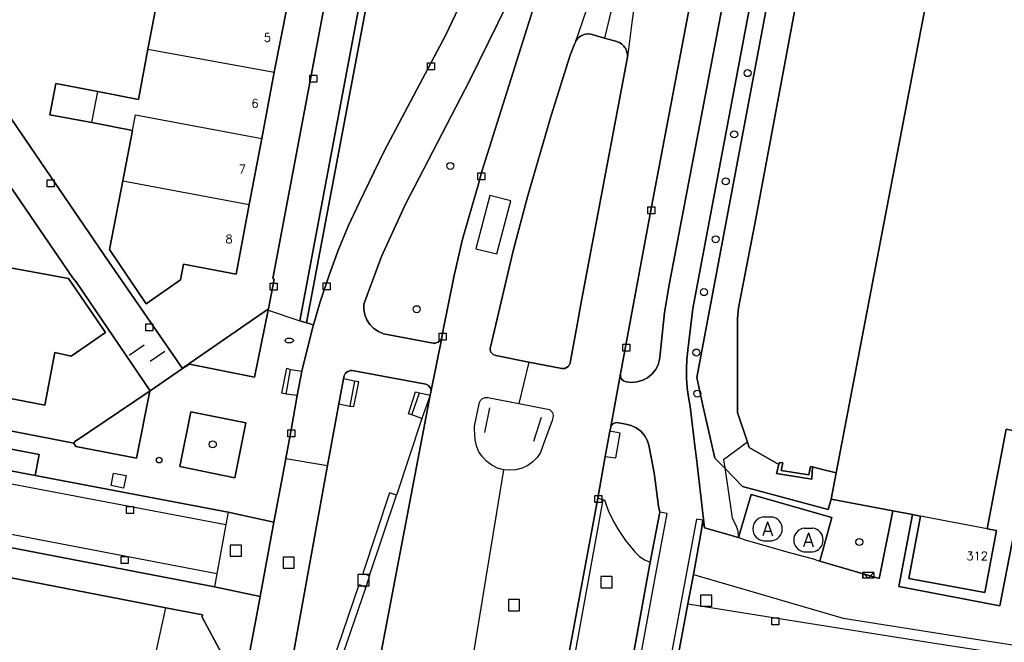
# Model space of a CAD drawing. Header units: metres. Extents: x 108000 to 109000, y 423600 to 424200.
# Tile 76 of 106: x 108860 to 108930, y 423730 to 423775. Entities that reach past the tile are written whole.
import ezdxf

# ---------------------------------------------------------------- set-up
doc = ezdxf.new("R2010")
doc.units = ezdxf.units.M
doc.header["$MEASUREMENT"] = 0
for name, color, linetype in [('afsluitpaal', 10, 'Continuous'), ('afval apart plaats', 10, 'Continuous'), ('brandkraan _ -put', 10, 'Continuous'), ('brievenbus', 10, 'Continuous'), ('Erf', 10, 'Continuous'), ('Fietspad', 10, 'Continuous'), ('groenvoorziening', 10, 'Continuous'), ('Hek', 10, 'Continuous'), ('Huisnummers', 10, 'Continuous'), ('Inrit', 10, 'Continuous'), ('inspectie- _rioolput', 10, 'Continuous'), ('kolk', 10, 'Continuous'), ('Muur', 10, 'Continuous'), ('oever_ slootkant', 10, 'Continuous'), ('onverhard', 10, 'Continuous'), ('open verharding', 10, 'Continuous'), ('pand', 10, 'Continuous'), ('rijbaan lokale weg', 10, 'Continuous'), ('vegetatieobject', 10, 'Continuous'), ('Voetgangersgebied', 10, 'Continuous'), ('Voetpad', 10, 'Continuous'), ('Walbescherming', 10, 'Continuous'), ('waterloop_ sloot', 10, 'Continuous'), ('Wegmarkering', 10, 'Continuous'), ('Woonerf', 10, 'Continuous')]:
    doc.layers.add(name, color=color, linetype=linetype)
doc.styles.get("Standard").update_dxf_attribs({"font": 'txt.shx'})

msp = doc.modelspace()

# ---------------------------------------------------------------- linework, layer by layer
at = {"layer": 'afsluitpaal', "color": 30, "true_color": 0xf07a00}
msp.add_circle((108869.693, 423743.138), 0.2, dxfattribs=at)
at = {"layer": 'afval apart plaats', "color": 32, "true_color": 0xe17500}
for p, q in [((108912.802, 423739.083), (108913.402, 423739.083)), ((108915.718, 423738.289), (108916.318, 423738.289)), ((108912.802, 423737.383), (108913.402, 423737.383)), ((108915.718, 423736.589), (108916.318, 423736.589))]:
    msp.add_line(p, q, dxfattribs=at)
for centre, start, end in [((108912.909, 423738.233), 97.15267, 262.84733), ((108913.296, 423738.233), 277.15267, 82.84733), ((108915.825, 423737.439), 97.15267, 262.84733), ((108916.212, 423737.439), 277.15267, 82.84733)]:
    msp.add_arc(centre, 0.857, start, end, dxfattribs=at)
at = {"layer": 'brandkraan _ -put', "color": 5}
msp.add_ellipse((108878.973, 423751.675), major_axis=(0.3, 0), ratio=0.583333, dxfattribs=at)
at = {"layer": 'brievenbus', "color": 30, "true_color": 0xf07a00}
for p, q in [((108919.886, 423735.118), (108920.286, 423734.718)), ((108919.886, 423735.118), (108919.886, 423734.718)), ((108920.686, 423735.118), (108919.886, 423735.118)), ((108919.891, 423735.107), (108920.291, 423734.707)), ((108919.891, 423735.107), (108919.891, 423734.707)), ((108920.691, 423735.107), (108919.891, 423735.107)), ((108920.286, 423734.718), (108920.686, 423735.118)), ((108920.291, 423734.707), (108920.691, 423735.107)), ((108920.686, 423735.118), (108920.686, 423734.718)), ((108920.691, 423735.107), (108920.691, 423734.707)), ((108920.686, 423734.718), (108919.886, 423734.718)), ((108920.691, 423734.707), (108919.891, 423734.707))]:
    msp.add_line(p, q, dxfattribs=at)
at = {"layer": 'Erf', "color": 52, "true_color": 0xd2d200}
for points in [[(108885.291, 423795.792), (108881.148, 423801.87), (108864.398, 423790.5), (108861.259, 423788.329), (108857.696, 423769.555), (108866.102, 423757.294), (108871.345, 423749.665), (108871.497, 423749.793), (108877.485, 423753.937), (108877.895, 423756.042), (108877.791, 423756.103), (108885.291, 423795.792)], [(108868.203, 423768.875), (108868.891, 423772.469), (108869.57, 423776.063)], [(108878.813, 423775.5), (108877.906, 423770.813), (108877.008, 423766.094), (108876.109, 423761.375), (108875.18, 423756.406), (108871.43, 423757.125), (108871.211, 423756), (108868.758, 423754.281), (108866.141, 423758.156), (108867.094, 423763.063), (108867.781, 423766.656), (108864.891, 423767.219), (108861.898, 423767.781), (108862.32, 423770), (108865.313, 423769.438), (108868.203, 423768.875)], [(108832.577, 423750.357), (108863.611, 423744.357), (108863.657, 423744.432), (108869.038, 423748.091), (108863.81, 423755.777), (108863.515, 423756.179), (108853.181, 423771.249)], [(108858.273, 423757), (108863.227, 423756.094), (108865.852, 423752.25), (108863.398, 423750.563), (108862.242, 423750.813), (108861.539, 423747.063), (108856.594, 423748)]]:
    msp.add_lwpolyline(points, dxfattribs=at)
at = {"layer": 'Fietspad', "color": 255}
for p in [(108878.733, 423743.252), (108879.169, 423728.837)]:
    msp.add_line(p, (108881.709, 423742.761), dxfattribs=at)
for points in [[(108908.476, 423738.855), (108908.609, 423738.301), (108908.036, 423743.253), (108907.94, 423743.972), (108907.574, 423746.973), (108907.455, 423747.635), (108907.373, 423748.303), (108907.327, 423748.974), (108907.317, 423749.646), (108907.344, 423750.318), (108907.408, 423750.988), (108907.759, 423753.95), (108922.859, 423833.911), (108923.973, 423839.779), (108925.615, 423848.424)], [(108921.046, 423834.062), (108906.081, 423755.653), (108905.744, 423753.665), (108905.428, 423750.69), (108905.396, 423750.322), (108905.286, 423749.938), (108905.102, 423749.584), (108904.851, 423749.273), (108904.544, 423749.019), (108904.192, 423748.83), (108903.809, 423748.716), (108903.407, 423748.679), (108903.008, 423748.713), (108902.826, 423748.785), (108902.683, 423748.924), (108902.607, 423749.108), (108902.608, 423749.286), (108901.89, 423745.401), (108901.936, 423745.581), (108902.053, 423745.725), (108902.22, 423745.807), (108902.405, 423745.812), (108902.456, 423745.8), (108902.994, 423745.703), (108903.369, 423745.611), (108903.73, 423745.441), (108904.05, 423745.202), (108904.316, 423744.905), (108904.517, 423744.561), (108904.639, 423744.21), (108905.007, 423742.23), (108905.312, 423739.843), (108905.419, 423739.43)], [(108881.709, 423742.761), (108882.512, 423747.162), (108882.835, 423748.94), (108882.886, 423749.15), (108882.983, 423749.332), (108883.142, 423749.462), (108883.337, 423749.523), (108883.464, 423749.521), (108888.718, 423748.545), (108888.896, 423748.454), (108889.027, 423748.299), (108889.088, 423748.105), (108889.084, 423747.974), (108889.868, 423751.862), (108889.771, 423751.69), (108889.602, 423751.55), (108889.394, 423751.478), (108889.239, 423751.475), (108885.698, 423752.158), (108885.33, 423752.308), (108885, 423752.529), (108884.721, 423752.811), (108884.503, 423753.143), (108884.357, 423753.512), (108884.287, 423753.902), (108884.293, 423754.274), (108885.545, 423757.669), (108887.239, 423761.358), (108891.866, 423770.243), (108894.511, 423775.669)], [(108891.058, 423775.376), (108890.135, 423773.487), (108885.754, 423765.177), (108883.975, 423761.554), (108883.189, 423759.873), (108882.477, 423758.16), (108881.839, 423756.417), (108881.187, 423754.424), (108880.701, 423752.788), (108880.658, 423752.642), (108879.876, 423749.495), (108879.532, 423747.742), (108879.109, 423745.306), (108878.733, 423743.252)], [(108878.733, 423743.252), (108878.505, 423742.094), (108877.88, 423738.713), (108876.898, 423733.397), (108876.663, 423732.126), (108876.15, 423729.488)], [(108905.419, 423739.43), (108904.726, 423735.85), (108903.056, 423726.677), (108902.838, 423725.493)], [(108902.838, 423725.493), (108903.364, 423725.417), (108905.054, 423734.607), (108905.932, 423739.337), (108905.419, 423739.43)], [(108908.476, 423738.855), (108908.02, 423738.932), (108905.43, 423725.023), (108905.95, 423724.922)], [(108905.95, 423724.922), (108906.284, 423726.757), (108906.758, 423729.315), (108907.417, 423732.875), (108907.807, 423734.976), (108908.37, 423738.016), (108908.476, 423738.855)]]:
    msp.add_lwpolyline(points, dxfattribs=at)
at = {"layer": 'groenvoorziening', "color": 3}
for points in [[(108923.973, 423839.779), (108922.859, 423833.911), (108907.759, 423753.95), (108907.408, 423750.988), (108907.344, 423750.318), (108907.317, 423749.646), (108907.327, 423748.974), (108907.373, 423748.303), (108907.455, 423747.635), (108907.574, 423746.973), (108907.94, 423743.972), (108908.036, 423743.253), (108908.609, 423738.301), (108911.023, 423737.622)], [(108910.057, 423742.556), (108909.351, 423743.284), (108908.472, 423747.045), (108908.055, 423749.031), (108914.75, 423784.531), (108924.768, 423835.944), (108924.773, 423835.969), (108925.738, 423837.962), (108926.548, 423839.291)], [(108921.046, 423834.062), (108918.802, 423834.44), (108910.45, 423790.723), (108908.875, 423782.528), (108904.812, 423761.209), (108902.608, 423749.286), (108902.607, 423749.108), (108902.683, 423748.924), (108902.826, 423748.785), (108903.008, 423748.713), (108903.407, 423748.679), (108903.809, 423748.716), (108904.192, 423748.83), (108904.544, 423749.019), (108904.851, 423749.273), (108905.102, 423749.584), (108905.286, 423749.938), (108905.396, 423750.322), (108905.428, 423750.69), (108905.744, 423753.665), (108906.081, 423755.653), (108921.046, 423834.062)], [(108896.933, 423793.725), (108897.444, 423796.352), (108896.399, 423796.614), (108896.161, 423796.807), (108891.27, 423797.613), (108888.707, 423798.085), (108880.206, 423752.938), (108880.701, 423752.788), (108881.187, 423754.424), (108881.839, 423756.417), (108882.477, 423758.16), (108883.189, 423759.873), (108883.975, 423761.554), (108885.754, 423765.177), (108890.135, 423773.487), (108891.058, 423775.376), (108892.097, 423777.669), (108893.063, 423779.995), (108893.954, 423782.35), (108894.77, 423784.732), (108895.085, 423785.827), (108895.779, 423788.441), (108896.395, 423791.074), (108896.933, 423793.725)], [(108894.511, 423775.669), (108891.866, 423770.243), (108887.239, 423761.358), (108885.545, 423757.669), (108884.293, 423754.274), (108884.287, 423753.902), (108884.357, 423753.512), (108884.503, 423753.143), (108884.721, 423752.811), (108885, 423752.529), (108885.33, 423752.308), (108885.698, 423752.158), (108889.239, 423751.475), (108889.394, 423751.478), (108889.602, 423751.55), (108889.771, 423751.69), (108889.868, 423751.862), (108889.912, 423752.201), (108890.743, 423756.309), (108891.34, 423758.9), (108892.447, 423762.767), (108892.689, 423763.649), (108897.339, 423778.378)], [(108899.556, 423753.042), (108899.778, 423754.275), (108903.093, 423771.765), (108903.108, 423771.887), (108903.111, 423771.962), (108903.107, 423772.059), (108903.094, 423772.158), (108903.043, 423772.346), (108902.956, 423772.526), (108902.904, 423772.604), (108902.839, 423772.685), (108902.699, 423772.817), (108902.529, 423772.927), (108902.447, 423772.966), (108902.347, 423773.002), (108901.463, 423773.254), (108900.578, 423773.506), (108900.492, 423773.527), (108900.317, 423773.544), (108900.296, 423773.544), (108900.141, 423773.531), (108900.021, 423773.504), (108899.969, 423773.488), (108899.808, 423773.416), (108899.756, 423773.385), (108899.662, 423773.317), (108899.538, 423773.198), (108899.431, 423773.051), (108899.419, 423773.031), (108899.399, 423772.993), (108899.386, 423772.968), (108899.325, 423772.808), (108899.01, 423772.025), (108897.658, 423767.716), (108895.979, 423761.929), (108894.957, 423758.066), (108893.325, 423751.186), (108893.312, 423751.1), (108893.315, 423751.014), (108893.318, 423750.992), (108893.333, 423750.93), (108893.366, 423750.85), (108893.442, 423750.745), (108893.506, 423750.688), (108893.527, 423750.674), (108893.58, 423750.644), (108893.661, 423750.614), (108893.703, 423750.604), (108896.063, 423750.137), (108898.424, 423749.671), (108898.51, 423749.666), (108898.625, 423749.682), (108898.759, 423749.736), (108898.811, 423749.77), (108898.892, 423749.846), (108898.948, 423749.924), (108898.982, 423749.993), (108899.008, 423750.076), (108899.556, 423753.042)], [(108877.464, 423753.83), (108877.485, 423753.937), (108871.497, 423749.793), (108871.345, 423749.665), (108871.847, 423749.974), (108876.496, 423749.057), (108877.464, 423753.83)], [(108869.016, 423748.051), (108869.038, 423748.091), (108863.657, 423744.432), (108863.611, 423744.357), (108863.743, 423744.119), (108868.069, 423743.277), (108869.016, 423748.051)], [(108875.883, 423745.803), (108871.938, 423746.593), (108871.169, 423742.672), (108875.095, 423741.881), (108875.883, 423745.803)], [(108861.138, 423743.54), (108854.906, 423744.727), (108854.62, 423743.223), (108860.851, 423742.036), (108861.138, 423743.54)], [(108910.057, 423742.556), (108910.218, 423741.471), (108910.586, 423738.997), (108910.832, 423738.494), (108910.957, 423738.162), (108911.023, 423737.622)], [(108911.023, 423737.622), (108911.937, 423740.688), (108917.688, 423739.049), (108916.84, 423735.932), (108921.064, 423734.684), (108921.139, 423735.021), (108922.051, 423739.515), (108917.641, 423740.344), (108917.429, 423739.621), (108911.318, 423741.256), (108910.057, 423742.556)], [(108870.155, 423732.603), (108856.656, 423735.217)], [(108865.613, 423699.353), (108865.615, 423699.354), (108867.05, 423697.334), (108868.541, 423695.234), (108870.029, 423693.138), (108870.832, 423692.007), (108870.508, 423703.656), (108870.603, 423706.039), (108870.719, 423707.662), (108870.971, 423710.277), (108871.318, 423713.071), (108871.744, 423715.854), (108872.682, 423720.461), (108872.192, 423721.362), (108872.536, 423723.229), (108873.511, 423724.361), (108874.364, 423728.226), (108874.402, 423728.586), (108874.361, 423728.95), (108872.768, 423731.923), (108872.77, 423732.097), (108870.155, 423732.603)], [(108869.332, 423728.769), (108869.527, 423729.679), (108870.155, 423732.603)]]:
    msp.add_lwpolyline(points, dxfattribs=at)
at = {"layer": 'Hek', "color": 30}
for p, q in [((108867.547, 423750.623), (108868.619, 423751.365)), ((108869.056, 423750.194), (108870.095, 423750.919))]:
    msp.add_line(p, q, dxfattribs=at)
at = {"layer": 'Inrit', "color": 255}
for p, q in [((108882.835, 423748.94), (108882.512, 423747.162)), ((108889.037, 423747.783), (108888.437, 423746.098)), ((108888.437, 423746.098), (108886.616, 423740.627)), ((108901.851, 423745.203), (108901.51, 423743.402)), ((108901.51, 423743.402), (108900.979, 423740.419)), ((108884.701, 423734.895), (108886.616, 423740.627)), ((108900.979, 423740.419), (108897.974, 423724.167)), ((108898.426, 423724.114), (108901.379, 423740.314)), ((108901.379, 423740.314), (108900.979, 423740.419)), ((108903.056, 423726.677), (108904.726, 423735.85)), ((108884.701, 423734.895), (108884.425, 423734.072)), ((108884.425, 423734.072), (108882.491, 423728.382))]:
    msp.add_line(p, q, dxfattribs=at)
for points in [[(108882.512, 423747.162), (108883.302, 423746.997), (108883.58, 423746.954), (108883.927, 423748.719), (108883.637, 423748.777), (108882.835, 423748.94)], [(108889.037, 423747.783), (108889.084, 423747.974), (108889.088, 423748.105), (108889.027, 423748.299), (108888.896, 423748.454), (108888.718, 423748.545), (108883.464, 423749.521), (108883.337, 423749.523), (108883.142, 423749.462), (108882.983, 423749.332), (108882.886, 423749.15), (108882.835, 423748.94)], [(108881.878, 423726.554), (108881.226, 423722.769), (108881.208, 423722.667), (108884.184, 423722.323), (108889.037, 423747.783)], [(108888.437, 423746.098), (108887.713, 423746.359), (108887.474, 423746.437), (108887.988, 423748.017), (108888.267, 423747.943), (108889.037, 423747.783)], [(108882.512, 423747.162), (108881.709, 423742.761), (108879.169, 423728.837), (108879.102, 423728.428), (108879.121, 423728.037), (108879.219, 423727.657), (108879.392, 423727.306), (108879.633, 423726.996), (108879.931, 423726.742), (108880.275, 423726.553), (108880.653, 423726.437), (108881.342, 423726.299), (108881.517, 423726.303), (108881.711, 423726.379), (108881.863, 423726.522), (108881.878, 423726.554)], [(108904.726, 423735.85), (108905.419, 423739.43), (108905.312, 423739.843), (108905.007, 423742.23), (108904.639, 423744.21), (108904.517, 423744.561), (108904.316, 423744.905), (108904.05, 423745.202), (108903.73, 423745.441), (108903.369, 423745.611), (108902.994, 423745.703), (108902.456, 423745.8), (108902.405, 423745.812), (108902.22, 423745.807), (108902.053, 423745.725), (108901.936, 423745.581), (108901.89, 423745.401), (108901.851, 423745.203)], [(108901.51, 423743.402), (108902.286, 423743.288), (108902.596, 423745.057), (108901.851, 423745.203)], [(108886.616, 423740.627), (108886.134, 423740.793), (108884.216, 423735.036), (108884.701, 423734.895)], [(108901.379, 423740.314), (108901.461, 423740.292), (108901.734, 423739.548), (108902.1, 423738.768), (108902.434, 423738.188), (108902.968, 423737.394), (108903.622, 423736.582), (108903.944, 423736.273), (108904.316, 423736.026), (108904.726, 423735.85)], [(108882.491, 423728.382), (108882.012, 423728.532), (108883.949, 423734.261), (108884.425, 423734.072)]]:
    msp.add_lwpolyline(points, dxfattribs=at)
at = {"layer": 'inspectie- _rioolput', "color": 30}
for p, q in [((108875.567, 423737.075), (108874.767, 423737.075)), ((108874.767, 423737.075), (108874.767, 423736.275)), ((108875.567, 423736.275), (108875.567, 423737.075)), ((108874.767, 423736.275), (108875.567, 423736.275)), ((108879.329, 423736.219), (108878.529, 423736.219)), ((108878.529, 423736.219), (108878.529, 423735.419)), ((108879.329, 423735.419), (108879.329, 423736.219)), ((108878.529, 423735.419), (108879.329, 423735.419)), ((108884.67, 423734.977), (108883.87, 423734.977)), ((108883.87, 423734.977), (108883.87, 423734.177)), ((108884.67, 423734.177), (108884.67, 423734.977)), ((108883.87, 423734.177), (108884.67, 423734.177)), ((108902.014, 423734.826), (108901.214, 423734.826)), ((108901.214, 423734.826), (108901.214, 423734.026)), ((108902.014, 423734.026), (108902.014, 423734.826)), ((108901.214, 423734.026), (108902.014, 423734.026)), ((108909.116, 423733.51), (108908.316, 423733.51)), ((108908.316, 423733.51), (108908.316, 423732.71)), ((108909.116, 423732.71), (108909.116, 423733.51)), ((108895.405, 423733.188), (108894.605, 423733.188)), ((108894.605, 423733.188), (108894.605, 423732.388)), ((108895.405, 423732.388), (108895.405, 423733.188)), ((108894.605, 423732.388), (108895.405, 423732.388)), ((108908.316, 423732.71), (108909.116, 423732.71))]:
    msp.add_line(p, q, dxfattribs=at)
at = {"layer": 'kolk', "color": 30, "true_color": 0xf07a00}
for p, q in [((108888.841, 423770.995), (108888.841, 423771.495)), ((108888.841, 423771.495), (108889.341, 423771.495)), ((108889.341, 423771.495), (108889.341, 423770.995)), ((108889.341, 423770.995), (108888.841, 423770.995)), ((108880.434, 423770.094), (108880.434, 423770.594)), ((108880.434, 423770.594), (108880.934, 423770.594)), ((108880.934, 423770.094), (108880.434, 423770.094)), ((108880.934, 423770.594), (108880.934, 423770.094)), ((108892.439, 423763.147), (108892.439, 423763.647)), ((108892.439, 423763.647), (108892.939, 423763.647)), ((108892.939, 423763.647), (108892.939, 423763.147)), ((108861.696, 423762.642), (108861.696, 423763.142)), ((108861.696, 423763.142), (108862.196, 423763.142)), ((108862.196, 423763.142), (108862.196, 423762.642)), ((108892.939, 423763.147), (108892.439, 423763.147)), ((108862.196, 423762.642), (108861.696, 423762.642)), ((108904.567, 423760.708), (108904.567, 423761.208)), ((108904.567, 423761.208), (108905.067, 423761.208)), ((108905.067, 423761.208), (108905.067, 423760.708)), ((108905.067, 423760.708), (108904.567, 423760.708)), ((108877.606, 423755.266), (108877.606, 423755.766)), ((108877.606, 423755.766), (108878.106, 423755.766)), ((108878.106, 423755.266), (108877.606, 423755.266)), ((108878.106, 423755.766), (108878.106, 423755.266)), ((108881.383, 423755.297), (108881.383, 423755.797)), ((108881.383, 423755.797), (108881.883, 423755.797)), ((108881.883, 423755.297), (108881.383, 423755.297)), ((108881.883, 423755.797), (108881.883, 423755.297)), ((108868.744, 423752.361), (108868.744, 423752.861)), ((108868.744, 423752.861), (108869.244, 423752.861)), ((108869.244, 423752.861), (108869.244, 423752.361)), ((108869.244, 423752.361), (108868.744, 423752.361)), ((108889.658, 423751.7), (108889.658, 423752.2)), ((108889.658, 423752.2), (108890.158, 423752.2)), ((108890.158, 423752.2), (108890.158, 423751.7)), ((108890.158, 423751.7), (108889.658, 423751.7)), ((108902.776, 423750.916), (108902.776, 423751.416)), ((108902.776, 423751.416), (108903.276, 423751.416)), ((108903.276, 423751.416), (108903.276, 423750.916)), ((108903.276, 423750.916), (108902.776, 423750.916)), ((108878.859, 423744.806), (108878.859, 423745.306)), ((108878.859, 423745.306), (108879.359, 423745.306)), ((108879.359, 423744.806), (108878.859, 423744.806)), ((108879.359, 423745.306), (108879.359, 423744.806)), ((108900.775, 423740.107), (108900.775, 423740.607)), ((108900.775, 423740.607), (108901.275, 423740.607)), ((108901.275, 423740.607), (108901.275, 423740.107)), ((108867.353, 423739.318), (108867.353, 423739.818)), ((108867.353, 423739.818), (108867.853, 423739.818)), ((108867.853, 423739.818), (108867.853, 423739.318)), ((108901.275, 423740.107), (108900.775, 423740.107)), ((108867.853, 423739.318), (108867.353, 423739.318)), ((108866.985, 423735.761), (108866.985, 423736.261)), ((108866.985, 423736.261), (108867.485, 423736.261)), ((108867.485, 423736.261), (108867.485, 423735.761)), ((108867.485, 423735.761), (108866.985, 423735.761)), ((108913.406, 423731.39), (108913.406, 423731.89)), ((108913.406, 423731.89), (108913.906, 423731.89)), ((108913.906, 423731.39), (108913.406, 423731.39)), ((108913.906, 423731.89), (108913.906, 423731.39))]:
    msp.add_line(p, q, dxfattribs=at)
at = {"layer": 'Muur', "color": 12, "true_color": 0xd20000}
for p, q in [((108877.485, 423753.937), (108871.497, 423749.793)), ((108869.038, 423748.091), (108863.657, 423744.432))]:
    msp.add_line(p, q, dxfattribs=at)
msp.add_lwpolyline([(108913.949, 423742.959), (108913.91, 423742.82), (108913.729, 423742.179), (108916.269, 423741.789), (108916.319, 423742.649), (108916.156, 423742.688), (108916.055, 423742.094), (108914.07, 423742.406), (108914.18, 423742.938), (108913.949, 423742.959)], dxfattribs=at)
at = {"layer": 'oever_ slootkant', "color": 92, "true_color": 0x00c300}
for points in [[(108926.548, 423839.291), (108925.738, 423837.962), (108924.773, 423835.969), (108924.768, 423835.944), (108914.75, 423784.531), (108908.055, 423749.031), (108908.472, 423747.045), (108909.351, 423743.284), (108910.057, 423742.556)], [(108911.677, 423744.406), (108910.96, 423746.525), (108910.963, 423753.218), (108911.023, 423754), (108912.226, 423760.106), (108923.008, 423817.969), (108925.965, 423833.322), (108925.969, 423833.344), (108925.442, 423833.421), (108925.398, 423833.312), (108925.148, 423833.375), (108925.656, 423835.875), (108925.914, 423835.844), (108925.906, 423835.75), (108926.188, 423835.719), (108928.266, 423838.965)], [(108911.677, 423744.406), (108909.968, 423743.155), (108910.057, 423742.556)], [(108910.057, 423742.556), (108911.318, 423741.256), (108917.429, 423739.621), (108917.641, 423740.344), (108918.002, 423742.239), (108916.938, 423742.498), (108916.319, 423742.649), (108916.269, 423741.789), (108913.729, 423742.179), (108913.91, 423742.82), (108911.799, 423744.046), (108911.677, 423744.406)]]:
    msp.add_lwpolyline(points, dxfattribs=at)
at = {"layer": 'onverhard', "color": 255}
msp.add_lwpolyline([(108888.707, 423798.085), (108888.668, 423798.092), (108888.565, 423798), (108888.012, 423797.609), (108887.928, 423797.217), (108888.03, 423797.194), (108879.725, 423753.084), (108880.206, 423752.938), (108888.707, 423798.085)], dxfattribs=at)
at = {"layer": 'open verharding', "color": 255}
msp.add_lwpolyline([(108933.024, 423744.676), (108931.822, 423744.909), (108931.841, 423745.004), (108930.117, 423745.344), (108928.771, 423738.239), (108929.45, 423738.11), (108928.6, 423733.68), (108923.18, 423734.69), (108924.021, 423739.144), (108923.53, 423739.237), (108923.451, 423739.252), (108922.459, 423734.12), (108929.674, 423732.747), (108930.541, 423737.131), (108930.755, 423738.211), (108931.886, 423738.659), (108933.024, 423744.676)], dxfattribs=at)
at = {"layer": 'pand', "color": 1}
for p, q in [((108869.57, 423776.063), (108868.891, 423772.469)), ((108877.906, 423770.813), (108878.813, 423775.5)), ((108868.891, 423772.469), (108877.906, 423770.813)), ((108877.008, 423766.094), (108877.906, 423770.813)), ((108864.891, 423767.219), (108865.313, 423769.438)), ((108864.891, 423767.219), (108867.781, 423766.656)), ((108867.781, 423766.656), (108867.094, 423763.063)), ((108876.109, 423761.375), (108877.008, 423766.094)), ((108867.094, 423763.063), (108876.109, 423761.375)), ((108928.771, 423738.239), (108924.021, 423739.144))]:
    msp.add_line(p, q, dxfattribs=at)
for points in [[(108928.771, 423738.239), (108930.117, 423745.344), (108931.841, 423745.004), (108932.539, 423748.438), (108932.451, 423748.455), (108930.75, 423748.781), (108935.227, 423772.438), (108936.915, 423772.114), (108939.789, 423771.563), (108940.758, 423776.688), (108940.683, 423776.702), (108936.219, 423777.563), (108937.492, 423784.156), (108926.406, 423786.281), (108918.002, 423742.239), (108917.641, 423740.344), (108922.051, 423739.515), (108923.451, 423739.252), (108923.53, 423739.237), (108924.021, 423739.144)], [(108868.891, 423772.469), (108868.203, 423768.875), (108865.313, 423769.438)], [(108865.313, 423769.438), (108862.32, 423770), (108861.898, 423767.781), (108864.891, 423767.219)], [(108867.781, 423766.656), (108867.992, 423767.781), (108877.008, 423766.094)], [(108867.094, 423763.063), (108866.141, 423758.156), (108868.758, 423754.281), (108871.211, 423756), (108871.43, 423757.125), (108875.18, 423756.406), (108876.109, 423761.375)], [(108856.594, 423748), (108861.539, 423747.063), (108862.242, 423750.813), (108863.398, 423750.563), (108865.852, 423752.25), (108863.227, 423756.094), (108858.273, 423757)], [(108924.021, 423739.144), (108923.18, 423734.69), (108928.6, 423733.68), (108929.45, 423738.11), (108928.771, 423738.239)]]:
    msp.add_lwpolyline(points, dxfattribs=at)
at = {"layer": 'rijbaan lokale weg', "color": 255}
for p, q in [((108896.063, 423750.137), (108895.345, 423747.176)), ((108850.188, 423743.137), (108874.438, 423738.532)), ((108894.258, 423742.452), (108891.794, 423727.418)), ((108873.803, 423735.014), (108849.525, 423739.68)), ((108874.611, 423739.418), (108874.438, 423738.532)), ((108874.438, 423738.532), (108873.803, 423735.014)), ((108873.803, 423735.014), (108873.628, 423734.102))]:
    msp.add_line(p, q, dxfattribs=at)
for points in [[(108915.982, 423867.708), (108910.013, 423836.346), (108907.22, 423821.858), (108904.158, 423805.61), (108903.957, 423804.687), (108903.408, 423801.761), (108902.23, 423796.17), (108900.897, 423790.614), (108899.403, 423785.032), (108897.339, 423778.378), (108892.689, 423763.649), (108892.447, 423762.767), (108891.34, 423758.9), (108890.743, 423756.309), (108889.912, 423752.201), (108889.868, 423751.862), (108889.084, 423747.974), (108889.037, 423747.783), (108884.184, 423722.323)], [(108920.388, 423866.856), (108914.807, 423837.937), (108914.323, 423835.427), (108906.002, 423792.314), (108905.936, 423791.833), (108901.463, 423773.254)], [(108897.175, 423719.78), (108897.894, 423723.726), (108897.974, 423724.167), (108900.979, 423740.419), (108901.51, 423743.402), (108901.851, 423745.203), (108901.89, 423745.401), (108902.608, 423749.286), (108904.812, 423761.209), (108908.875, 423782.528), (108910.45, 423790.723), (108918.802, 423834.44), (108918.846, 423834.672), (108924.796, 423866.015)], [(108896.063, 423750.137), (108893.703, 423750.604), (108893.661, 423750.614), (108893.58, 423750.644), (108893.527, 423750.674), (108893.506, 423750.688), (108893.442, 423750.745), (108893.366, 423750.85), (108893.333, 423750.93), (108893.318, 423750.992), (108893.315, 423751.014), (108893.312, 423751.1), (108893.325, 423751.186), (108894.957, 423758.066), (108895.979, 423761.929), (108897.658, 423767.716), (108899.01, 423772.025), (108899.325, 423772.808), (108899.386, 423772.968), (108899.399, 423772.993), (108899.419, 423773.031), (108899.431, 423773.051), (108899.538, 423773.198), (108899.662, 423773.317), (108899.756, 423773.385), (108899.808, 423773.416), (108899.969, 423773.488), (108900.021, 423773.504), (108900.141, 423773.531), (108900.296, 423773.544), (108900.317, 423773.544), (108900.492, 423773.527), (108900.578, 423773.506), (108901.463, 423773.254)], [(108901.463, 423773.254), (108902.347, 423773.002), (108902.447, 423772.966), (108902.529, 423772.927), (108902.699, 423772.817), (108902.839, 423772.685), (108902.904, 423772.604), (108902.956, 423772.526), (108903.043, 423772.346), (108903.094, 423772.158), (108903.107, 423772.059), (108903.111, 423771.962), (108903.108, 423771.887), (108903.093, 423771.765), (108899.778, 423754.275), (108899.556, 423753.042), (108899.008, 423750.076), (108898.982, 423749.993), (108898.948, 423749.924), (108898.892, 423749.846), (108898.811, 423749.77), (108898.759, 423749.736), (108898.625, 423749.682), (108898.51, 423749.666), (108898.424, 423749.671), (108896.063, 423750.137)], [(108894.772, 423761.626), (108893.294, 423762.019), (108892.287, 423758.208), (108893.781, 423757.859), (108894.772, 423761.626)], [(108894.258, 423742.452), (108893.826, 423742.574), (108893.423, 423742.771), (108893.062, 423743.036), (108892.753, 423743.361), (108892.507, 423743.735), (108892.331, 423744.148), (108892.231, 423744.585), (108892.21, 423745.032), (108892.188, 423745.276), (108892.201, 423745.571), (108892.497, 423747.039), (108892.543, 423747.238), (108892.613, 423747.39), (108892.758, 423747.535), (108892.946, 423747.614), (108893.151, 423747.616), (108895.345, 423747.176)], [(108895.345, 423747.176), (108897.539, 423746.737), (108897.625, 423746.683), (108897.752, 423746.532), (108897.809, 423746.343), (108897.787, 423746.146), (108897.729, 423745.962), (108897.095, 423744.232), (108897.053, 423744.086), (108896.909, 423743.675), (108896.67, 423743.328), (108896.356, 423743.009), (108895.99, 423742.75), (108895.584, 423742.56), (108895.15, 423742.445), (108894.704, 423742.409), (108894.258, 423742.452)], [(108874.611, 423739.418), (108860.851, 423742.036), (108854.62, 423743.223), (108850.359, 423744.029)], [(108873.628, 423734.102), (108876.898, 423733.397), (108877.88, 423738.713), (108874.611, 423739.418)], [(108849.334, 423738.634), (108849.378, 423738.747), (108851.197, 423738.399), (108853.493, 423737.96), (108856.573, 423737.372), (108857.066, 423737.276), (108873.628, 423734.102)]]:
    msp.add_lwpolyline(points, dxfattribs=at)
at = {"layer": 'vegetatieobject', "color": 3}
for centre in [(108911.677, 423770.748), (108910.719, 423766.378), (108890.464, 423764.129), (108910.121, 423763.026), (108909.402, 423758.896), (108908.565, 423755.124), (108888.065, 423753.905), (108908.026, 423750.815), (108908.086, 423747.881), (108873.515, 423744.265), (108919.648, 423737.293)]:
    msp.add_circle(centre, 0.25, dxfattribs=at)
at = {"layer": 'Voetgangersgebied', "color": 255}
msp.add_lwpolyline([(108861.259, 423788.329), (108861.344, 423788.776), (108861.547, 423789.75), (108860.461, 423789.938), (108851, 423791.781), (108842.608, 423804.111), (108842.444, 423804), (108837.35, 423811.448), (108835.074, 423809.932), (108843.307, 423797.931), (108848.625, 423790.156), (108845.312, 423772.812), (108845.365, 423772.732), (108849.088, 423772.026), (108853.181, 423771.249), (108863.515, 423756.179), (108863.81, 423755.777), (108869.038, 423748.091), (108871.345, 423749.665), (108866.102, 423757.294), (108857.696, 423769.555), (108861.259, 423788.329)], dxfattribs=at)
at = {"layer": 'Voetpad', "color": 255}
for p, q in [((108877.464, 423753.83), (108879.725, 423753.084)), ((108879.532, 423747.742), (108879.876, 423749.495))]:
    msp.add_line(p, q, dxfattribs=at)
for points in [[(108879.725, 423753.084), (108888.03, 423797.194), (108887.928, 423797.217), (108888.012, 423797.609), (108888.565, 423798), (108885.905, 423798.506), (108885.601, 423796.934)], [(108885.291, 423795.792), (108877.791, 423756.103), (108877.895, 423756.042), (108877.485, 423753.937), (108877.464, 423753.83)], [(108877.464, 423753.83), (108876.496, 423749.057), (108871.847, 423749.974), (108871.345, 423749.665), (108869.038, 423748.091), (108869.016, 423748.051), (108868.069, 423743.277), (108863.743, 423744.119), (108863.611, 423744.357), (108832.577, 423750.357), (108829.873, 423750.881), (108826.406, 423755.966), (108825.538, 423757.239), (108824.99, 423758.075), (108818.627, 423767.302)], [(108879.876, 423749.495), (108880.658, 423752.642), (108880.701, 423752.788), (108880.206, 423752.938), (108879.725, 423753.084)], [(108879.532, 423747.742), (108878.742, 423747.853), (108878.45, 423747.915), (108878.789, 423749.689), (108879.066, 423749.609), (108879.876, 423749.495)], [(108854.906, 423744.727), (108861.138, 423743.54), (108860.851, 423742.036), (108874.611, 423739.418), (108877.88, 423738.713), (108878.505, 423742.094), (108878.733, 423743.252), (108879.109, 423745.306), (108879.532, 423747.742)], [(108875.883, 423745.803), (108875.095, 423741.881), (108871.169, 423742.672), (108871.938, 423746.593), (108875.883, 423745.803)], [(108876.15, 423729.488), (108876.663, 423732.126), (108876.898, 423733.397), (108873.628, 423734.102), (108857.066, 423737.276), (108856.656, 423735.217), (108870.155, 423732.603), (108872.77, 423732.097), (108872.768, 423731.923), (108874.361, 423728.95)]]:
    msp.add_lwpolyline(points, dxfattribs=at)
at = {"layer": 'Walbescherming', "color": 255}
msp.add_line((108916.319, 423742.649), (108916.938, 423742.498), dxfattribs=at)
for points in [[(108925.965, 423833.322), (108923.008, 423817.969), (108912.226, 423760.106)], [(108913.91, 423742.82), (108911.799, 423744.046), (108911.677, 423744.406), (108910.96, 423746.525), (108910.963, 423753.218), (108911.023, 423754), (108912.226, 423760.106)], [(108913.949, 423742.959), (108914.18, 423742.938), (108914.07, 423742.406), (108916.055, 423742.094), (108916.156, 423742.688), (108916.319, 423742.649)]]:
    msp.add_lwpolyline(points, dxfattribs=at)
at = {"layer": 'waterloop_ sloot', "color": 5}
msp.add_lwpolyline([(108925.965, 423833.322), (108923.008, 423817.969), (108912.226, 423760.106), (108911.023, 423754), (108910.963, 423753.218), (108910.96, 423746.525), (108911.677, 423744.406), (108911.799, 423744.046), (108913.91, 423742.82), (108913.949, 423742.959), (108914.18, 423742.938), (108914.07, 423742.406), (108916.055, 423742.094), (108916.156, 423742.688), (108916.319, 423742.649), (108916.938, 423742.498), (108918.002, 423742.239), (108926.406, 423786.281), (108927.828, 423790.781), (108938.544, 423828.77)], dxfattribs=at)
at = {"layer": 'Wegmarkering', "color": 255}
for p, q in [((108878.742, 423747.853), (108879.066, 423749.609)), ((108883.637, 423748.777), (108883.302, 423746.997)), ((108883.081, 423716.503), (108889.037, 423747.783)), ((108887.713, 423746.359), (108888.267, 423747.943)), ((108892.92, 423745.113), (108893.274, 423746.868)), ((108896.952, 423746.183), (108896.395, 423744.46))]:
    msp.add_line(p, q, dxfattribs=at)
for points in [[(108899.419, 423773.031), (108899.591, 423773.501), (108906.002, 423792.314), (108903.411, 423774.361), (108903.108, 423771.887)], [(108867.142, 423741.135), (108866.258, 423741.314), (108866.44, 423742.21), (108867.324, 423742.03), (108867.142, 423741.135)]]:
    msp.add_lwpolyline(points, dxfattribs=at)
at = {"layer": 'Woonerf', "color": 52, "true_color": 0xd2d200}
for p, q in [((108907.807, 423734.976), (108907.417, 423732.875)), ((108907.417, 423732.875), (108906.758, 423729.315))]:
    msp.add_line(p, q, dxfattribs=at)
for points in [[(108916.84, 423735.932), (108917.688, 423739.049), (108911.937, 423740.688), (108911.023, 423737.622)], [(108930.541, 423737.131), (108929.674, 423732.747), (108922.459, 423734.12), (108923.451, 423739.252), (108922.051, 423739.515), (108921.139, 423735.021), (108921.064, 423734.684), (108916.84, 423735.932)], [(108911.023, 423737.622), (108908.609, 423738.301), (108908.476, 423738.855), (108908.37, 423738.016), (108907.807, 423734.976)], [(108911.023, 423737.622), (108911.564, 423737.433), (108913.342, 423736.937), (108914.488, 423736.587), (108915.644, 423736.279), (108916.281, 423736.11), (108916.84, 423735.932)], [(108907.807, 423734.976), (108918.505, 423731.855), (108927.832, 423730.381), (108936.42, 423729.058), (108936.877, 423728.952), (108937.349, 423728.924), (108937.819, 423728.976), (108938.273, 423729.106), (108938.699, 423729.311), (108939.084, 423729.584), (108939.418, 423729.919), (108939.691, 423730.305), (108939.887, 423730.711), (108940.1, 423731.725)], [(108907.417, 423732.875), (108913.656, 423731.89), (108925.327, 423730.026), (108935.997, 423728.377), (108936.901, 423728.232), (108937.436, 423728.131), (108937.98, 423728.109), (108938.522, 423728.166), (108939.049, 423728.302), (108939.55, 423728.514), (108940.015, 423728.797), (108940.434, 423729.145), (108940.797, 423729.551), (108941.098, 423730.005), (108941.328, 423730.498), (108941.484, 423731.02), (108941.556, 423731.485)]]:
    msp.add_lwpolyline(points, dxfattribs=at)

# ---------------------------------------------------------------- texts
at = {"layer": 'afval apart plaats', "color": 32, "true_color": 0xe17500}
for p in [(108912.717, 423737.733), (108915.633, 423736.939)]:
    msp.add_text('A', height=1, dxfattribs=at).set_placement(p)
at = {"layer": 'Huisnummers', "color": 255}
for s, p in [('5', (108877.16, 423772.992)), ('6', (108876.266, 423768.296)), ('7', (108875.372, 423763.596)), ('8', (108874.424, 423758.615)), ('312', (108927.285, 423736))]:
    msp.add_text(s, height=0.6, dxfattribs=at).set_placement(p)

doc.saveas('drawing.dxf')
